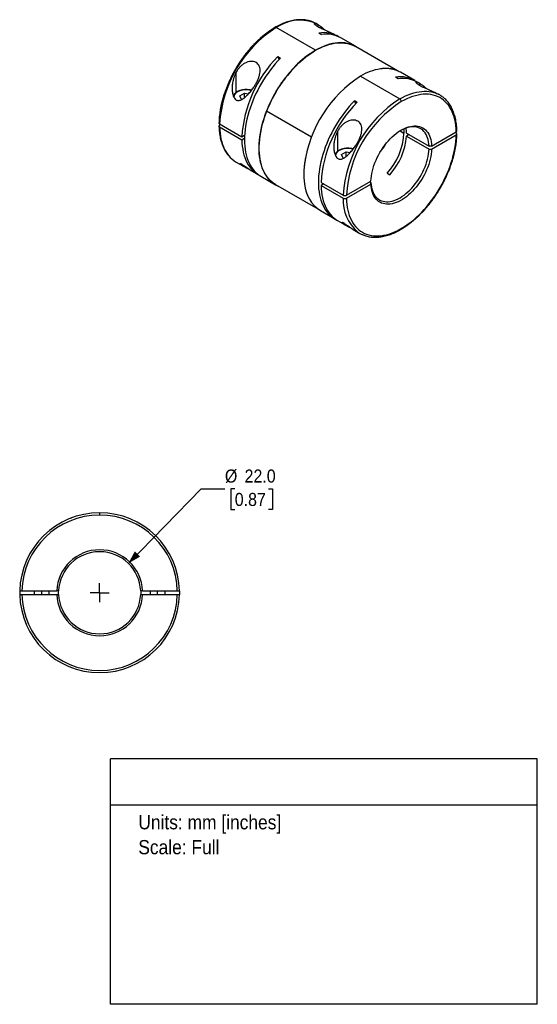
# Model space of a CAD drawing. Header units: millimetres. Extents: x 6 to 432, y 0 to 272.
# Tile 3 of 3: x 293 to 432, y 0 to 264. Entities that reach past the tile are written whole.
import ezdxf
from ezdxf.enums import TextEntityAlignment as Align

# ---------------------------------------------------------------- set-up
doc = ezdxf.new("R2010")
doc.units = ezdxf.units.MM
doc.linetypes.add('SLD-Center', pattern=[19.05, 15.24, -1.27, 1.27, -1.27])
doc.linetypes.add('SLD-Solid', pattern=[0])
doc.layers.add('CENTER', color=40, linetype='SLD-Center')
doc.layers.add('DIMENSIONS', color=140, linetype='SLD-Solid', lineweight=25)
doc.layers.add('TEXT', color=140, linetype='SLD-Solid', lineweight=25)
doc.layers.add('SLD-DEFPOINTS', color=7, linetype='Continuous', plot=False)
doc.layers.get('SLD-DEFPOINTS').off()
doc.styles.add('SLDTEXTSTYLE0', font='GOTHIC.TTF', dxfattribs={"width": 0.913})
doc.dimstyles.new('SLDDIMSTYLE0', dxfattribs={"dimtxt": 3.5, "dimasz": 3.5, "dimexe": 0, "dimexo": 0.0625, "dimgap": 0.875, "dimtad": 0, "dimtih": 1, "dimtoh": 1, "dimdec": 1, "dimrnd": 1e-09, "dimzin": 4, "dimdsep": 46, "dimtxsty": 'SLDTEXTSTYLE0', "dimsah": 1, "dimcen": 0, "dimadec": 0, "dimazin": 1, "dimtfac": 1, "dimtdec": 1, "dimtofl": 0, "dimtmove": 0, "dimatfit": 3, "dimfxl": 0, "dimfrac": 2, "dimtolj": 1, "dimtzin": 12, "dimarcsym": 0})

# ---------------------------------------------------------------- blocks, each defined once
blk = doc.blocks.new('SW_NOTE_0')
at = {"layer": 'TEXT', "color": 0, "insert": (0, 4.87), "char_height": 3.81, "attachment_point": 1, "style": 'SLDTEXTSTYLE0'}
blk.add_mtext('Units: mm [inches]', dxfattribs=at)
blk = doc.blocks.new('SW_NOTE_0_1')
at = {"layer": 'TEXT', "color": 0, "insert": (0, 4.87), "char_height": 3.81, "attachment_point": 1, "style": 'SLDTEXTSTYLE0'}
blk.add_mtext('Scale: Full', dxfattribs=at)
blk = doc.blocks.new('Block1')
at = {"layer": 'TEXT'}
for p, q in [((431.8, 65.76), (317.5, 65.76)), ((317.5, 0), (317.5, 65.76)), ((431.8, 0), (431.8, 65.76)), ((317.5, 53.39), (431.8, 53.39)), ((431.8, 0), (317.5, 0))]:
    blk.add_line(p, q, dxfattribs=at)
at = {"layer": 'TEXT', "color": 140}
for name, p in [('SW_NOTE_0', (324.99, 45.8)), ('SW_NOTE_0_1', (324.99, 39.13))]:
    blk.add_blockref(name, p, dxfattribs=at)
at = {"layer": 'TEXT', "color": 140, "style": 'SLDTEXTSTYLE0', "width": 0.913, "flags": 2}
for tag, height, p in [('AUTOATTR0', 4.23, (355.59, 56.71)), ('AUTOATTR1_0', 4.76, (333.82, 29.88)), ('AUTOATTR1_1', 4.76, (326.05, 23.73)), ('AUTOATTR1_2', 4.76, (337.78, 17.57))]:
    blk.add_attdef(tag, text='', height=height, dxfattribs=at).set_placement(p, align=Align.BOTTOM_LEFT)
blk = doc.blocks.new('_D_4')
at = {"layer": 'DIMENSIONS'}
for p, q in [((322.32, 118.11), (341.82, 138.07)), ((341.82, 138.07), (348.17, 138.07)), ((350.81, 138.07), (349.74, 138.07)), ((349.74, 138.07), (349.74, 132.51)), ((359.86, 138.07), (360.92, 138.07)), ((360.92, 138.07), (360.92, 132.51)), ((349.74, 132.51), (350.81, 132.51)), ((360.92, 132.51), (359.86, 132.51))]:
    blk.add_line(p, q, dxfattribs=at)
blk.add_solid([(322.32, 118.11), (325.48, 119.92), (324.05, 121.32)], dxfattribs=at)
at = {"layer": 'DIMENSIONS', "char_height": 3.5, "attachment_point": 1, "style": 'SLDTEXTSTYLE0'}
for s, insert in [('%%c', (348.17, 143.25)), ('22.0', (353.44, 143.25)), ('0.87', (350.81, 136.98))]:
    blk.add_mtext(s, dxfattribs=dict(at, insert=insert))
blk = doc.blocks.new('SW_CENTERMARKSYMBOL_1')
at = {"layer": 'CENTER', "color": 0}
for q in [(-2.54, 0), (0, 2.54), (0, -2.54), (2.54, 0)]:
    blk.add_line((0, 0), q, dxfattribs=at)

msp = doc.modelspace()

# ---------------------------------------------------------------- linework, layer by layer
for p, q in [((372.42, 255.54), (361.88, 261.62)), ((372.88, 262.51), (372.58, 262.68)), ((373.12, 261.85), (373.12, 262.36)), ((373.3, 260.17), (374.01, 259.76)), ((378.52, 259.25), (378.14, 259.47)), ((383.12, 256.6), (379.23, 258.84)), ((394.38, 250.04), (383.09, 256.55)), ((362.34, 253.84), (363.05, 253.43)), ((362.7, 253.07), (362.34, 253.84)), ((366.72, 250.95), (366.73, 250.88)), ((367.02, 251.27), (367.18, 251.36)), ((351.2, 244.28), (351.2, 249.7)), ((364.78, 248.64), (364.76, 248.67)), ((365.02, 248.93), (364.99, 248.96)), ((384.44, 248.6), (394.97, 242.52)), ((394.52, 247.92), (393.81, 248.33)), ((399.03, 247.41), (395.14, 249.66)), ((362.79, 245.88), (362.87, 246.11)), ((363.2, 246.48), (363.14, 246.5)), ((400.1, 246.79), (399.73, 247)), ((400.35, 246.14), (400.35, 246.64)), ((352.18, 243.32), (353.41, 244.03)), ((352.63, 242.36), (352.18, 243.32)), ((353.41, 244.03), (354.5, 243.86)), ((353.41, 242.83), (353.41, 244.03)), ((405.67, 243.58), (405.37, 243.75)), ((352.69, 242.35), (352.63, 242.36)), ((383.55, 241.59), (382.85, 242)), ((383.2, 241.23), (382.85, 242)), ((371.34, 232.31), (359.34, 239.23)), ((346.75, 235.82), (352.69, 232.39)), ((347.04, 235.66), (346.75, 235.49)), ((346.75, 235), (352.69, 231.58)), ((352.69, 232.39), (353.43, 232.82)), ((378.43, 228.56), (378.43, 233.99)), ((395.05, 233.98), (396.11, 233.37)), ((396.81, 233.36), (402.82, 229.89)), ((397.51, 232.96), (396.81, 232.55)), ((396.81, 232.55), (402.82, 229.08)), ((403.52, 229.9), (410.1, 233.69)), ((403.52, 229.08), (410.1, 232.88)), ((410.1, 233.37), (409.82, 233.53)), ((352.69, 231.58), (353.4, 231.98)), ((391.06, 230.23), (390.92, 229.9)), ((379.41, 227.61), (380.63, 228.32)), ((379.86, 226.64), (379.41, 227.61)), ((380.63, 228.32), (381.72, 228.15)), ((380.63, 227.12), (380.63, 228.32)), ((351.18, 225.61), (352.98, 224.57)), ((352.69, 224.75), (352.69, 225)), ((379.91, 226.63), (379.86, 226.64)), ((355.25, 223.26), (357.12, 222.18)), ((357.83, 221.78), (361.72, 219.53)), ((391.59, 222.6), (392.29, 222.2)), ((361.74, 219.57), (373.03, 213.06)), ((369.41, 220.5), (369.48, 219.99)), ((373.91, 220.15), (379.85, 216.72)), ((374.61, 219.74), (373.91, 219.33)), ((373.91, 219.33), (379.85, 215.9)), ((380.7, 216.72), (387.27, 220.52)), ((380.7, 215.9), (387.27, 219.7)), ((387.28, 220.11), (386.92, 220.31)), ((373.74, 212.59), (377.63, 210.35)), ((378.34, 209.94), (380.2, 208.86)), ((379.91, 209.03), (379.91, 209.28)), ((382.47, 207.55), (384.28, 206.51)), ((306.88, 130.19), (307.01, 130.24)), ((314.64, 131.64), (314.64, 131.04)), ((293.84, 110.74), (303.15, 110.74)), ((293.84, 109.74), (303.15, 109.74)), ((297.14, 110.74), (297.14, 109.74)), ((299.14, 109.74), (299.14, 110.74)), ((301.14, 109.74), (301.14, 110.74)), ((303.65, 110.74), (303.15, 110.74)), ((303.15, 109.74), (303.65, 109.74)), ((303.64, 110.24), (303.65, 110.74)), ((303.65, 109.74), (303.64, 110.24)), ((326.13, 110.74), (325.63, 110.74)), ((325.63, 110.74), (325.64, 110.24)), ((325.64, 110.24), (325.63, 109.74)), ((325.63, 109.74), (326.13, 109.74)), ((326.13, 110.74), (335.43, 110.74)), ((326.13, 109.74), (335.43, 109.74)), ((328.14, 110.74), (328.14, 109.74)), ((330.14, 109.74), (330.14, 110.74)), ((332.14, 109.74), (332.14, 110.74)), ((307.01, 90.25), (306.84, 90.32))]:
    msp.add_line(p, q)
at = {"flags": 128}
for points in [[(372.58, 262.68), (372.18, 262.89), (371.92, 263.02)], [(368.37, 252.53), (369.12, 253.18), (369.88, 253.79), (370.65, 254.36), (371.42, 254.88), (372.19, 255.37), (372.97, 255.8), (373.74, 256.19), (374.51, 256.54), (375.27, 256.83), (376.03, 257.08), (376.78, 257.27), (377.51, 257.41), (378.23, 257.51), (378.94, 257.55), (379.63, 257.54), (380.3, 257.48), (380.95, 257.37), (381.58, 257.21), (382.18, 257), (382.76, 256.74), (383.09, 256.55)], [(383.82, 256.13), (383.34, 256.46), (382.8, 256.77), (382.23, 257.03), (381.64, 257.24), (381.02, 257.4), (380.39, 257.52), (379.73, 257.58), (379.05, 257.6), (378.36, 257.56), (377.65, 257.48), (376.93, 257.35), (376.19, 257.16), (375.45, 256.93), (374.7, 256.65), (373.94, 256.33), (373.18, 255.96), (372.42, 255.54)], [(363.05, 253.43), (362.35, 252.69), (361.67, 251.92), (361, 251.12), (360.35, 250.29), (359.73, 249.44), (359.12, 248.57), (358.54, 247.67), (357.99, 246.76), (357.46, 245.83), (356.96, 244.89), (356.48, 243.93), (356.04, 242.97), (355.63, 242), (355.25, 241.02), (354.9, 240.04), (354.59, 239.07), (354.31, 238.1), (354.07, 237.13), (353.87, 236.17), (353.7, 235.22), (353.57, 234.28), (353.47, 233.36), (353.42, 232.46), (353.4, 231.57), (353.42, 230.71), (353.47, 229.87), (353.57, 229.06), (353.7, 228.28), (353.87, 227.52), (354.07, 226.8), (354.31, 226.11), (354.59, 225.46), (354.9, 224.84), (355.25, 224.26), (355.63, 223.73), (356.04, 223.23), (356.48, 222.78), (356.96, 222.37), (357.46, 222.01), (357.83, 221.78)], [(362.87, 246.11), (362.29, 245.2), (361.73, 244.27), (361.2, 243.32), (360.7, 242.36), (360.23, 241.38), (359.79, 240.4), (359.38, 239.42), (359.01, 238.43), (358.67, 237.43), (358.37, 236.44), (358.1, 235.46), (357.87, 234.48), (357.68, 233.51), (357.52, 232.55), (357.41, 231.61), (357.33, 230.68), (357.29, 229.77), (357.29, 228.89), (357.33, 228.02), (357.41, 227.19), (357.52, 226.38), (357.68, 225.6), (357.87, 224.85), (358.1, 224.14), (358.37, 223.46), (358.67, 222.82), (359.01, 222.22), (359.38, 221.66), (359.79, 221.14), (360.23, 220.67), (360.7, 220.24), (361.2, 219.86), (361.73, 219.52), (362.29, 219.23), (362.47, 219.15)], [(394.97, 242.52), (395.73, 242.93), (396.48, 243.3), (397.23, 243.62), (397.98, 243.9), (398.71, 244.13), (399.44, 244.32), (400.16, 244.45), (400.86, 244.54), (401.55, 244.58), (402.22, 244.57), (402.87, 244.51), (403.51, 244.4), (404.12, 244.24), (404.71, 244.04), (405.02, 243.91)], [(410.1, 233.69), (410.06, 234.55), (409.99, 235.37), (409.87, 236.17), (409.72, 236.94), (409.53, 237.68), (409.3, 238.38), (409.03, 239.04), (408.73, 239.67), (408.39, 240.26), (408.02, 240.81), (407.61, 241.31), (407.17, 241.77), (406.7, 242.19), (406.2, 242.56), (405.67, 242.88), (405.12, 243.16), (404.54, 243.38), (403.93, 243.56), (403.3, 243.68), (402.65, 243.76), (401.98, 243.78), (401.29, 243.76), (400.59, 243.68), (399.88, 243.56), (399.15, 243.38), (398.41, 243.16), (397.66, 242.89), (396.91, 242.56), (396.16, 242.2), (395.4, 241.78)], [(382.85, 242), (382.15, 241.26), (381.47, 240.49), (380.8, 239.69), (380.15, 238.87), (379.53, 238.01), (378.92, 237.14), (378.34, 236.24), (377.79, 235.33), (377.26, 234.4), (376.76, 233.46), (376.28, 232.5), (375.84, 231.54), (375.43, 230.57), (375.05, 229.59), (374.7, 228.61), (374.39, 227.64), (374.11, 226.67), (373.87, 225.7), (373.67, 224.74), (373.5, 223.79), (373.37, 222.85), (373.27, 221.93), (373.21, 221.03), (373.2, 220.14), (373.21, 219.28), (373.27, 218.44), (373.37, 217.63), (373.5, 216.85), (373.67, 216.09), (373.87, 215.37), (374.11, 214.68), (374.39, 214.03), (374.7, 213.41), (375.05, 212.83), (375.43, 212.3), (375.84, 211.8), (376.28, 211.35), (376.76, 210.94), (377.26, 210.58), (377.79, 210.26), (377.99, 210.15)], [(361.74, 219.57), (361.31, 219.84), (360.81, 220.22), (360.33, 220.64), (359.89, 221.1), (359.48, 221.61), (359.1, 222.16), (358.76, 222.76), (358.45, 223.39), (358.18, 224.05), (357.94, 224.76), (357.74, 225.5), (357.58, 226.27), (357.46, 227.07), (357.38, 227.9), (357.33, 228.76), (357.32, 229.64), (357.36, 230.54), (357.43, 231.46), (357.54, 232.4), (357.68, 233.35), (357.87, 234.32), (358.09, 235.29), (358.35, 236.27), (358.65, 237.26), (358.98, 238.24), (359.34, 239.23)], [(346.75, 235), (346.79, 234.15), (346.86, 233.33), (346.98, 232.53), (347.12, 231.76), (347.31, 231.02), (347.53, 230.32), (347.79, 229.65), (348.08, 229.01), (348.41, 228.41), (348.77, 227.85), (349.16, 227.34), (349.59, 226.86), (350.04, 226.43), (350.53, 226.04), (350.54, 226.03)], [(387.27, 220.52), (387.32, 221.18), (387.4, 221.85), (387.51, 222.54), (387.67, 223.24), (387.86, 223.95), (388.08, 224.66), (388.34, 225.37), (388.63, 226.08), (388.95, 226.79), (389.3, 227.48), (389.68, 228.16), (390.08, 228.83), (390.51, 229.48), (390.96, 230.11), (391.44, 230.71), (391.93, 231.28), (392.43, 231.83), (392.95, 232.34), (393.49, 232.82), (394.03, 233.26), (394.57, 233.66), (395.12, 234.02), (395.67, 234.34), (396.23, 234.62), (396.77, 234.84), (397.31, 235.03), (397.84, 235.16), (398.36, 235.25), (398.87, 235.29), (399.36, 235.28), (399.83, 235.23), (400.29, 235.12), (400.72, 234.97), (401.12, 234.77), (401.5, 234.53), (401.85, 234.24), (402.17, 233.9), (402.46, 233.53), (402.72, 233.11), (402.94, 232.66), (403.13, 232.17), (403.28, 231.65), (403.4, 231.09), (403.48, 230.51), (403.52, 229.9)], [(402.82, 229.89), (402.77, 230.49), (402.69, 231.06), (402.57, 231.6), (402.42, 232.11), (402.23, 232.58), (402.01, 233.02), (401.75, 233.42), (401.46, 233.78), (401.14, 234.1), (400.8, 234.37), (400.42, 234.6), (400.02, 234.78), (399.59, 234.91), (399.14, 235), (398.67, 235.04), (398.19, 235.03), (397.69, 234.97), (397.17, 234.87), (396.65, 234.72), (396.12, 234.52), (395.58, 234.27), (395.22, 234.08)], [(380.7, 215.9), (380.73, 215.06), (380.81, 214.25), (380.92, 213.46), (381.07, 212.7), (381.25, 211.98), (381.48, 211.28), (381.73, 210.62), (382.03, 210), (382.36, 209.42), (382.72, 208.87), (383.11, 208.37), (383.54, 207.91), (383.99, 207.49), (384.48, 207.12), (384.99, 206.79), (385.53, 206.51), (386.1, 206.27), (386.69, 206.08), (387.3, 205.94), (387.93, 205.85), (388.58, 205.81), (389.25, 205.82), (389.94, 205.87), (390.64, 205.98), (391.35, 206.13), (392.07, 206.33), (392.8, 206.58), (393.54, 206.88), (394.28, 207.22), (395.03, 207.6), (395.77, 208.03), (396.52, 208.51), (397.26, 209.02), (398, 209.58), (398.73, 210.17), (399.45, 210.81), (400.16, 211.48), (400.86, 212.18), (401.54, 212.91), (402.21, 213.68), (402.87, 214.47), (403.5, 215.3), (404.11, 216.14), (404.7, 217.01), (405.27, 217.9), (405.81, 218.8), (406.32, 219.72), (406.8, 220.66), (407.26, 221.6), (407.69, 222.56), (408.08, 223.51), (408.44, 224.48), (408.77, 225.44), (409.06, 226.4), (409.32, 227.36), (409.54, 228.31), (409.73, 229.25), (409.88, 230.18), (409.99, 231.1), (410.07, 232), (410.1, 232.88)], [(396.04, 234.48), (396.09, 234), (396.11, 233.37)], [(352.69, 231.58), (352.73, 230.7), (352.81, 229.86), (352.93, 229.04), (353.08, 228.26), (353.28, 227.5), (353.51, 226.79), (353.78, 226.1), (354.08, 225.46), (354.43, 224.86), (354.8, 224.29), (355.22, 223.77), (355.66, 223.3), (356.14, 222.87), (356.64, 222.49), (357.18, 222.15), (357.48, 221.99)], [(403.52, 229.9), (403.13, 229.89), (402.82, 229.89)], [(403.52, 229.08), (403.48, 228.42), (403.4, 227.74), (403.28, 227.05), (403.13, 226.35), (402.94, 225.64), (402.72, 224.93), (402.46, 224.22), (402.17, 223.51), (401.85, 222.81), (401.5, 222.11), (401.12, 221.43), (400.72, 220.76), (400.29, 220.11), (399.83, 219.49), (399.36, 218.89), (398.87, 218.31), (398.36, 217.77), (397.84, 217.25), (397.31, 216.78), (396.77, 216.33), (396.23, 215.93), (395.67, 215.57), (395.12, 215.25), (394.57, 214.98), (394.03, 214.75), (393.49, 214.57), (392.95, 214.43), (392.43, 214.34), (391.93, 214.3), (391.44, 214.31), (390.96, 214.37), (390.51, 214.47), (390.08, 214.62), (389.68, 214.82), (389.3, 215.07), (388.95, 215.36), (388.63, 215.69), (388.34, 216.07), (388.08, 216.48), (387.86, 216.93), (387.67, 217.42), (387.51, 217.95), (387.4, 218.5), (387.32, 219.09), (387.27, 219.7)], [(387.28, 220.11), (387.32, 219.51), (387.4, 218.94), (387.52, 218.4), (387.67, 217.89), (387.86, 217.42), (388.08, 216.98), (388.34, 216.58), (388.63, 216.22), (388.95, 215.91), (389.3, 215.63), (389.67, 215.4), (390.07, 215.22), (390.5, 215.09), (390.95, 215), (391.42, 214.96), (391.9, 214.97), (392.4, 215.03), (392.92, 215.13), (393.44, 215.29), (393.97, 215.48), (394.51, 215.73), (395.05, 216.02), (395.58, 216.35), (396.12, 216.73), (396.65, 217.14), (397.17, 217.59), (397.69, 218.08), (398.19, 218.6), (398.67, 219.15), (399.14, 219.73), (399.59, 220.34), (400.02, 220.96), (400.42, 221.61), (400.8, 222.27), (401.14, 222.95), (401.46, 223.63), (401.75, 224.33), (402.01, 225.02), (402.23, 225.72), (402.42, 226.41), (402.57, 227.1), (402.69, 227.77), (402.77, 228.43), (402.82, 229.08)], [(402.82, 229.08), (403.21, 229.08), (403.52, 229.08)], [(350.54, 226.03), (351.04, 225.7), (351.18, 225.61)], [(373.91, 219.33), (373.94, 218.46), (374.02, 217.61), (374.14, 216.8), (374.29, 216.01), (374.49, 215.26), (374.72, 214.54), (374.99, 213.86), (375.3, 213.21), (375.64, 212.61), (376.02, 212.05), (376.43, 211.53), (376.87, 211.05), (377.35, 210.62), (377.86, 210.24), (378.34, 209.94)], [(387.27, 219.7), (387.27, 219.93), (387.28, 220.11)], [(293.24, 110.74), (293.24, 110.24), (293.24, 109.74)], [(336.03, 110.74), (336.04, 110.24), (336.03, 109.74)]]:
    msp.add_lwpolyline(points, dxfattribs=at)
for centre, radius, start, end in [((379.66, 233.86), 32.97, 122.6388, 176.5882), ((361.71, 261.39), 0.288, 52.7465, 115.9577), ((368.29, 252.31), 11.3, 71.2644, 124.5593), ((374.58, 252.21), 8.06, 57.8786, 99.1236), ((375.28, 251.72), 8.15, 61.0409, 99.0026), ((386.14, 230.24), 33.52, 135.2432, 176.3221), ((385.48, 233.45), 25.66, 120.6136, 136.0132), ((391.73, 227.19), 34.44, 137.2492, 145.1617), ((392.18, 235.74), 15.01, 98.9971, 121.0507), ((391.21, 242.06), 8.61, 84.09, 85.6909), ((391.85, 227.13), 34.61, 140.8887, 141.5222), ((402.6, 220.52), 33.44, 122.894, 171.8368), ((395.08, 240.36), 8.08, 57.9102, 99.092), ((391.55, 243.43), 7.19, 60.013, 70.1625), ((395.79, 239.89), 8.13, 61.0103, 99.0332), ((352.1, 242.99), 1.53, 111.9858, 182.5877), ((351.46, 244.34), 0.0959, 52.7465, 115.9577), ((353.87, 239.83), 5.15, 74.2028, 117.1465), ((393.14, 226.08), 36.26, 149.6498, 158.7303), ((402.1, 237.38), 7.15, 54.2009, 65.8528), ((407.35, 218), 33.52, 135.2432, 176.3221), ((412.74, 214.76), 32.95, 122.6279, 176.5991), ((412.64, 214.82), 32.01, 122.6038, 176.6009), ((394.48, 241.74), 0.922, 2.6055, 57.3945), ((379.04, 234.2), 17.09, 317.2461, 357.2023), ((379.48, 233.94), 17.38, 317.4977, 355.4038), ((388.46, 233.07), 8.35, 2.0378, 11.3746), ((379.32, 227.28), 1.53, 111.9838, 182.6099), ((378.69, 228.62), 0.0959, 52.7465, 115.9577), ((381.1, 224.11), 5.15, 74.2029, 117.1465), ((389.46, 222.4), 20.18, 179.5462, 180.4538), ((378.96, 220.52), 9.5, 184.7825, 236.6436), ((390.85, 215.26), 11.02, 176.6796, 229.4219), ((387.85, 212.7), 7.15, 234.3144, 245.9666), ((314.64, 110.24), 21.4, 90, 178.6612), ((314.64, 110.24), 20.8, 90, 178.6226), ((314.64, 110.24), 21.4, 1.3388, 90), ((314.64, 110.24), 20.8, 1.3774, 90), ((314.64, 110.24), 11.5, 2.4919, 177.5081), ((314.64, 110.24), 11, 2.6053, 177.3947), ((314.64, 110.24), 21.4, 181.3388, 270), ((314.64, 110.24), 20.8, 181.3774, 358.6226), ((314.64, 110.24), 11.5, 182.4919, 357.5081), ((314.64, 110.24), 11, 182.6053, 357.3947), ((314.64, 110.24), 21.4, 270, 358.6612)]:
    msp.add_arc(centre, radius, start, end)
for points, knots in [([(361.58, 261.65), (361.45, 261.57), (361.09, 261.36), (360.48, 260.97), (359.76, 260.48), (359.05, 259.95), (358.34, 259.38), (357.65, 258.78), (356.96, 258.15), (356.28, 257.49), (355.62, 256.79), (354.97, 256.07), (354.33, 255.33), (353.72, 254.56), (353.12, 253.76), (352.54, 252.95), (351.98, 252.11), (351.44, 251.26), (350.92, 250.39), (350.43, 249.51), (349.97, 248.62), (349.53, 247.71), (349.12, 246.8), (348.73, 245.88), (348.38, 244.96), (348.05, 244.04), (347.76, 243.12), (347.49, 242.2), (347.26, 241.28), (347.06, 240.37), (346.9, 239.47), (346.77, 238.57), (346.67, 237.69), (346.6, 236.86), (346.59, 236.32), (346.58, 236.07)], [0, 0, 0, 0, 0.016311, 0.047215, 0.078112, 0.109002, 0.139883, 0.170754, 0.201616, 0.232467, 0.26331, 0.294144, 0.32497, 0.35579, 0.386604, 0.417414, 0.44822, 0.479024, 0.509826, 0.540629, 0.571432, 0.602237, 0.633045, 0.663857, 0.694675, 0.725499, 0.75633, 0.78717, 0.818019, 0.848879, 0.87975, 0.910632, 0.941527, 0.972433, 1, 1, 1, 1]), ([(371.88, 263.03), (371.73, 263.1), (371.4, 263.24), (370.85, 263.42), (370.26, 263.56), (369.64, 263.67), (369.01, 263.73), (368.36, 263.74), (367.7, 263.71), (367.02, 263.64), (366.33, 263.52), (365.64, 263.36), (364.93, 263.16), (364.22, 262.91), (363.5, 262.62), (362.78, 262.29), (362.14, 261.96), (361.74, 261.74), (361.58, 261.65)], [0, 0, 0, 0, 0.052162, 0.115753, 0.179461, 0.243334, 0.307408, 0.371698, 0.436206, 0.500919, 0.565816, 0.63087, 0.696048, 0.761323, 0.826666, 0.892056, 0.957472, 1, 1, 1, 1]), ([(373.12, 262.36), (373.05, 262.4), (372.91, 262.49), (372.72, 262.6), (372.55, 262.68), (372.4, 262.75), (372.27, 262.79), (372.16, 262.82), (372.08, 262.82), (372.02, 262.79), (372.02, 262.7), (372.12, 262.57), (372.24, 262.46), (372.4, 262.33), (372.6, 262.18), (372.84, 262.02), (373.11, 261.86), (373.42, 261.69), (373.76, 261.51), (374.12, 261.33), (374.49, 261.16), (374.88, 260.98), (375.24, 260.82), (375.55, 260.69), (375.82, 260.57), (376.12, 260.44), (376.44, 260.3), (376.78, 260.15), (377.11, 260), (377.51, 259.81), (377.87, 259.63), (378.08, 259.5), (378.14, 259.46)], [0, 0, 0, 0, 0.034531, 0.067631, 0.09932, 0.129623, 0.163803, 0.196809, 0.228697, 0.259529, 0.328032, 0.361069, 0.393438, 0.425281, 0.45675, 0.488001, 0.519194, 0.550534, 0.581927, 0.613534, 0.645514, 0.678019, 0.711197, 0.733763, 0.756728, 0.780127, 0.810988, 0.842908, 0.87595, 0.910168, 0.972313, 1, 1, 1, 1]), ([(374.94, 260.96), (374.91, 260.98), (374.8, 261.08), (374.64, 261.22), (374.48, 261.34), (374.38, 261.43), (374.32, 261.48), (374.27, 261.52), (374.09, 261.66), (373.81, 261.89), (373.44, 262.15), (373.22, 262.29), (373.12, 262.36)], [0, 0, 0, 0, 0.049548, 0.159062, 0.248173, 0.285078, 0.316881, 0.343583, 0.365184, 0.601676, 0.813253, 1, 1, 1, 1]), ([(356.51, 246.64), (356.55, 246.72), (356.63, 246.87), (356.75, 247.1), (356.86, 247.32), (356.96, 247.54), (357.06, 247.76), (357.15, 247.97), (357.3, 248.39), (357.49, 248.99), (357.62, 249.8), (357.61, 250.57), (357.42, 251.28), (357.05, 251.86), (356.53, 252.29), (355.88, 252.54), (355.13, 252.6), (354.33, 252.47), (353.55, 252.15), (352.83, 251.68), (352.31, 251.2), (351.94, 250.78), (351.68, 250.45), (351.43, 250.09), (351.28, 249.83), (351.2, 249.7)], [0, 0, 0, 0, 0.0191863, 0.0379189, 0.0562016, 0.074038, 0.0914323, 0.1083889, 0.1249125, 0.1895712, 0.2499221, 0.315902, 0.3787844, 0.4396458, 0.4996718, 0.5598896, 0.6209413, 0.6840248, 0.7502279, 0.8105665, 0.8752208, 0.9043895, 0.9348938, 0.9667571, 1, 1, 1, 1]), ([(364.99, 248.96), (365.09, 249.08), (365.27, 249.31), (365.56, 249.64), (365.84, 249.98), (366.13, 250.31), (366.42, 250.63), (366.62, 250.84), (366.72, 250.95)], [0, 0, 0, 0, 0.1651432, 0.3308934, 0.4972523, 0.6642219, 0.8318039, 1, 1, 1, 1]), ([(366.44, 250.57), (366.52, 250.65), (366.68, 250.83), (366.94, 251.1), (367.25, 251.43), (367.55, 251.73), (367.81, 251.99), (367.94, 252.12), (368, 252.17)], [0, 0, 0, 0, 0.152025, 0.319274, 0.500001, 0.749892, 0.887998, 1, 1, 1, 1]), ([(391.86, 250.65), (391.77, 250.65), (391.58, 250.67), (391.3, 250.67), (391.01, 250.67), (390.73, 250.66), (390.43, 250.64), (390.24, 250.62), (390.14, 250.6)], [0, 0, 0, 0, 0.165143, 0.330893, 0.497252, 0.664222, 0.831804, 1, 1, 1, 1]), ([(393.72, 250.28), (393.63, 250.31), (393.46, 250.37), (393.19, 250.44), (392.92, 250.5), (392.65, 250.55), (392.38, 250.6), (392.19, 250.62), (392.1, 250.63)], [0, 0, 0, 0, 0.168196, 0.335778, 0.502748, 0.669107, 0.834857, 1, 1, 1, 1]), ([(351.2, 249.7), (351.17, 249.63), (351.08, 249.48), (350.97, 249.25), (350.85, 249), (350.74, 248.73), (350.63, 248.44), (350.53, 248.14), (350.43, 247.81), (350.32, 247.37), (350.22, 246.85), (350.15, 246.3), (350.1, 245.62), (350.1, 244.8), (350.22, 243.95), (350.41, 243.31), (350.61, 242.86), (350.87, 242.48), (351.2, 242.2), (351.58, 242.07), (351.97, 242.08), (352.37, 242.19), (352.87, 242.43), (353.47, 242.86), (354.02, 243.36), (354.46, 243.81), (354.81, 244.2), (355.13, 244.6), (355.44, 245), (355.73, 245.4), (356.02, 245.83), (356.28, 246.24), (356.43, 246.51), (356.51, 246.64)], [0, 0, 0, 0, 0.01515, 0.031197, 0.048142, 0.065989, 0.084737, 0.104388, 0.124943, 0.147885, 0.187077, 0.222626, 0.249727, 0.312149, 0.374862, 0.408398, 0.437658, 0.470375, 0.50044, 0.530425, 0.563114, 0.592305, 0.625759, 0.688313, 0.750423, 0.777446, 0.812875, 0.852162, 0.875134, 0.910486, 0.943076, 0.972912, 1, 1, 1, 1]), ([(363.14, 246.5), (363.22, 246.62), (363.4, 246.87), (363.67, 247.24), (363.94, 247.61), (364.21, 247.96), (364.48, 248.32), (364.66, 248.55), (364.76, 248.67)], [0, 0, 0, 0, 0.168196, 0.335778, 0.502748, 0.669107, 0.834857, 1, 1, 1, 1]), ([(362.14, 244.88), (362.19, 244.96), (362.29, 245.12), (362.51, 245.46), (362.79, 245.88), (363.12, 246.37), (363.35, 246.7), (363.46, 246.86)], [0, 0, 0, 0, 0.117097, 0.25011, 0.500004, 0.750969, 1, 1, 1, 1]), ([(400.35, 246.64), (400.28, 246.69), (400.13, 246.78), (399.94, 246.88), (399.77, 246.97), (399.62, 247.03), (399.49, 247.08), (399.38, 247.1), (399.3, 247.1), (399.24, 247.07), (399.25, 246.99), (399.35, 246.86), (399.47, 246.74), (399.63, 246.61), (399.83, 246.46), (400.06, 246.3), (400.34, 246.14), (400.65, 245.97), (400.98, 245.79), (401.34, 245.62), (401.72, 245.44), (402.11, 245.26), (402.47, 245.1), (402.78, 244.97), (403.05, 244.85), (403.35, 244.72), (403.67, 244.58), (404, 244.43), (404.34, 244.28), (404.74, 244.09), (405.1, 243.91), (405.3, 243.79), (405.37, 243.75)], [0, 0, 0, 0, 0.034575, 0.067714, 0.099441, 0.129778, 0.163988, 0.197022, 0.228937, 0.259794, 0.328353, 0.361417, 0.393812, 0.425683, 0.45718, 0.488461, 0.519685, 0.551011, 0.582391, 0.613988, 0.645958, 0.678456, 0.711628, 0.734191, 0.757152, 0.780548, 0.811398, 0.843307, 0.876338, 0.910546, 0.972517, 1, 1, 1, 1]), ([(402.16, 245.24), (402.13, 245.27), (402.02, 245.36), (401.86, 245.5), (401.71, 245.63), (401.61, 245.71), (401.55, 245.76), (401.5, 245.8), (401.32, 245.95), (401.03, 246.17), (400.66, 246.44), (400.45, 246.58), (400.35, 246.64)], [0, 0, 0, 0, 0.04809, 0.158413, 0.247982, 0.284984, 0.316797, 0.34342, 0.364854, 0.601491, 0.813178, 1, 1, 1, 1]), ([(351.42, 244.42), (351.37, 244.39), (351.22, 244.3), (351, 244.14), (350.78, 243.93), (350.6, 243.7), (350.48, 243.49), (350.44, 243.35), (350.42, 243.3)], [0, 0, 0, 0, 0.103341, 0.299111, 0.494978, 0.690014, 0.883158, 1, 1, 1, 1]), ([(355.3, 244.82), (355.18, 244.85), (354.93, 244.91), (354.53, 244.97), (354.13, 245.01), (353.72, 245.01), (353.31, 244.99), (352.91, 244.94), (352.53, 244.86), (352.16, 244.75), (351.82, 244.62), (351.58, 244.51), (351.45, 244.44), (351.42, 244.42)], [0, 0, 0, 0, 0.096077, 0.19381, 0.291464, 0.389083, 0.48671, 0.584382, 0.682142, 0.780037, 0.878112, 0.971202, 1, 1, 1, 1]), ([(410.28, 233.94), (410.28, 234.03), (410.27, 234.4), (410.23, 235.03), (410.15, 235.81), (410.04, 236.58), (409.89, 237.32), (409.7, 238.03), (409.48, 238.71), (409.23, 239.36), (408.95, 239.99), (408.63, 240.57), (408.29, 241.12), (407.91, 241.64), (407.51, 242.11), (407.07, 242.55), (406.67, 242.9), (406.41, 243.08), (406.31, 243.16)], [0, 0, 0, 0, 0.022195, 0.08973, 0.157281, 0.224822, 0.292338, 0.359805, 0.4272, 0.494492, 0.561649, 0.628638, 0.695427, 0.761994, 0.828326, 0.894425, 0.960311, 1, 1, 1, 1]), ([(346.58, 236.07), (346.58, 236.06), (346.58, 236), (346.63, 235.91), (346.71, 235.85), (346.75, 235.82)], [0, 0, 0, 0, 0.133399, 0.595621, 1, 1, 1, 1]), ([(346.75, 235.49), (346.74, 235.48), (346.7, 235.46), (346.66, 235.42), (346.62, 235.38), (346.59, 235.32), (346.57, 235.25), (346.59, 235.18), (346.62, 235.12), (346.68, 235.05), (346.73, 235.02), (346.75, 235)], [0, 0, 0, 0, 0.0822149, 0.16495, 0.2496124, 0.3739956, 0.5000122, 0.6231258, 0.7504294, 0.8751588, 1, 1, 1, 1]), ([(346.58, 235.25), (346.58, 235.21), (346.58, 234.89), (346.62, 234.32), (346.69, 233.52), (346.8, 232.76), (346.94, 232.01), (347.12, 231.29), (347.33, 230.61), (347.57, 229.95), (347.85, 229.32), (348.16, 228.73), (348.5, 228.17), (348.87, 227.65), (349.27, 227.16), (349.7, 226.72), (350.11, 226.35), (350.39, 226.15), (350.5, 226.06)], [0, 0, 0, 0, 0.00913, 0.077046, 0.14498, 0.212908, 0.280812, 0.348673, 0.416466, 0.484162, 0.551729, 0.619132, 0.686342, 0.753331, 0.820085, 0.886603, 0.952902, 1, 1, 1, 1]), ([(383.73, 230.93), (383.77, 231), (383.86, 231.15), (383.98, 231.38), (384.09, 231.61), (384.19, 231.83), (384.28, 232.04), (384.37, 232.26), (384.53, 232.67), (384.71, 233.27), (384.84, 234.08), (384.83, 234.86), (384.64, 235.56), (384.28, 236.14), (383.76, 236.57), (383.11, 236.82), (382.36, 236.89), (381.56, 236.75), (380.78, 236.43), (380.06, 235.96), (379.54, 235.49), (379.16, 235.07), (378.9, 234.74), (378.65, 234.38), (378.5, 234.12), (378.43, 233.99)], [0, 0, 0, 0, 0.019162, 0.037871, 0.056131, 0.073947, 0.09132, 0.108258, 0.124763, 0.189366, 0.249666, 0.315593, 0.378424, 0.439233, 0.499199, 0.559444, 0.620514, 0.68361, 0.749822, 0.810182, 0.874856, 0.904105, 0.934697, 0.966655, 1, 1, 1, 1]), ([(378.43, 233.99), (378.39, 233.92), (378.31, 233.77), (378.19, 233.53), (378.08, 233.28), (377.97, 233.01), (377.86, 232.73), (377.76, 232.42), (377.66, 232.09), (377.55, 231.66), (377.44, 231.13), (377.37, 230.58), (377.32, 229.91), (377.33, 229.09), (377.44, 228.24), (377.63, 227.6), (377.83, 227.15), (378.09, 226.77), (378.42, 226.49), (378.81, 226.35), (379.2, 226.36), (379.59, 226.47), (380.1, 226.71), (380.7, 227.14), (381.25, 227.65), (381.68, 228.1), (382.03, 228.49), (382.35, 228.88), (382.67, 229.29), (382.95, 229.68), (383.25, 230.12), (383.51, 230.53), (383.66, 230.8), (383.73, 230.93)], [0, 0, 0, 0, 0.015125, 0.031142, 0.048053, 0.06586, 0.084563, 0.104164, 0.124664, 0.147734, 0.187275, 0.222576, 0.249535, 0.311645, 0.374456, 0.408017, 0.437297, 0.470098, 0.500217, 0.530243, 0.562969, 0.5922, 0.625708, 0.688289, 0.750597, 0.777643, 0.813167, 0.852203, 0.875202, 0.910531, 0.943103, 0.972923, 1, 1, 1, 1]), ([(384.98, 206.16), (385.09, 206.11), (385.39, 205.97), (385.89, 205.81), (386.48, 205.65), (387.09, 205.54), (387.72, 205.47), (388.37, 205.45), (389.03, 205.47), (389.7, 205.53), (390.39, 205.64), (391.08, 205.79), (391.79, 205.99), (392.5, 206.23), (393.22, 206.51), (393.94, 206.83), (394.66, 207.19), (395.39, 207.6), (396.11, 208.04), (396.83, 208.52), (397.54, 209.04), (398.25, 209.59), (398.95, 210.18), (399.64, 210.8), (400.32, 211.45), (400.99, 212.13), (401.65, 212.84), (402.29, 213.58), (402.91, 214.34), (403.52, 215.13), (404.11, 215.93), (404.68, 216.76), (405.22, 217.61), (405.75, 218.47), (406.24, 219.35), (406.72, 220.24), (407.17, 221.14), (407.59, 222.05), (407.99, 222.96), (408.35, 223.88), (408.69, 224.8), (408.99, 225.73), (409.27, 226.65), (409.51, 227.57), (409.72, 228.48), (409.9, 229.39), (410.05, 230.28), (410.16, 231.17), (410.23, 232.04), (410.27, 232.69), (410.28, 233.04), (410.28, 233.12)], [0, 0, 0, 0, 0.012599, 0.032999, 0.053432, 0.073916, 0.094462, 0.115077, 0.135762, 0.156514, 0.177327, 0.198191, 0.219098, 0.240037, 0.261, 0.281979, 0.302968, 0.323961, 0.344954, 0.365945, 0.38693, 0.40791, 0.428883, 0.449849, 0.470809, 0.491763, 0.51271, 0.533652, 0.55459, 0.575523, 0.596453, 0.61738, 0.638305, 0.65923, 0.680153, 0.701078, 0.722003, 0.74293, 0.763859, 0.784792, 0.805729, 0.82667, 0.847617, 0.868571, 0.889531, 0.910498, 0.931474, 0.952457, 0.973449, 0.994448, 1, 1, 1, 1]), ([(410.1, 233.69), (410.13, 233.71), (410.19, 233.75), (410.25, 233.83), (410.28, 233.89), (410.28, 233.93), (410.28, 233.94)], [0, 0, 0, 0, 0.297987, 0.581375, 0.850155, 1, 1, 1, 1]), ([(410.1, 232.88), (410.12, 232.89), (410.16, 232.91), (410.2, 232.95), (410.24, 233), (410.27, 233.05), (410.28, 233.12), (410.27, 233.19), (410.24, 233.25), (410.18, 233.32), (410.13, 233.35), (410.1, 233.37)], [0, 0, 0, 0, 0.082215, 0.16495, 0.249612, 0.373996, 0.500012, 0.623126, 0.750429, 0.875159, 1, 1, 1, 1]), ([(390.11, 228.88), (390.15, 228.91), (390.25, 228.98), (390.45, 229.17), (390.71, 229.47), (390.85, 229.76), (390.92, 229.9)], [0, 0, 0, 0, 0.11242, 0.278451, 0.646484, 1, 1, 1, 1]), ([(390.13, 228.89), (390.22, 228.96), (390.43, 229.13), (390.7, 229.47), (390.85, 229.76), (390.92, 229.9)], [0, 0, 0, 0, 0.268367, 0.632288, 1, 1, 1, 1]), ([(378.65, 228.71), (378.6, 228.68), (378.45, 228.59), (378.23, 228.42), (378, 228.21), (377.83, 227.98), (377.7, 227.77), (377.66, 227.64), (377.65, 227.58)], [0, 0, 0, 0, 0.103329, 0.299074, 0.494918, 0.68993, 0.88305, 1, 1, 1, 1]), ([(382.53, 229.11), (382.4, 229.14), (382.15, 229.2), (381.76, 229.26), (381.35, 229.29), (380.94, 229.29), (380.54, 229.27), (380.14, 229.22), (379.75, 229.14), (379.38, 229.04), (379.04, 228.91), (378.8, 228.79), (378.68, 228.72), (378.65, 228.71)], [0, 0, 0, 0, 0.096077, 0.193809, 0.291463, 0.389082, 0.48671, 0.584382, 0.682141, 0.780037, 0.878112, 0.971202, 1, 1, 1, 1]), ([(355.02, 223.4), (354.99, 223.42), (354.92, 223.47), (354.8, 223.55), (354.67, 223.63), (354.42, 223.81), (354.11, 224.03), (353.74, 224.29), (353.52, 224.45), (353.29, 224.61), (353, 224.81), (352.68, 225.01), (352.42, 225.14), (352.27, 225.19), (352.2, 225.19), (352.2, 225.15), (352.25, 225.08), (352.33, 225.01), (352.42, 224.93), (352.5, 224.88), (352.59, 224.81), (352.66, 224.77), (352.69, 224.75)], [0, 0, 0, 0, 0.027939, 0.062498, 0.104782, 0.124616, 0.249413, 0.312014, 0.344568, 0.374751, 0.441047, 0.50001, 0.558954, 0.625259, 0.682349, 0.750391, 0.805377, 0.875188, 0.895118, 0.937576, 0.972089, 1, 1, 1, 1]), ([(352.69, 224.75), (352.74, 224.72), (352.83, 224.66), (352.98, 224.57), (353.14, 224.48), (353.32, 224.39), (353.51, 224.28), (353.75, 224.16), (353.99, 224.03), (354.22, 223.91), (354.35, 223.85), (354.42, 223.81), (354.44, 223.8)], [0, 0, 0, 0, 0.118709, 0.226572, 0.323636, 0.439482, 0.547563, 0.648093, 0.817878, 0.89723, 0.973221, 1, 1, 1, 1]), ([(369.44, 224.86), (369.43, 224.73), (369.4, 224.47), (369.36, 224.08), (369.33, 223.69), (369.3, 223.31), (369.29, 222.93), (369.29, 222.69), (369.28, 222.56)], [0, 0, 0, 0, 0.168196, 0.335778, 0.502748, 0.669107, 0.834857, 1, 1, 1, 1]), ([(369.72, 226.55), (369.7, 226.46), (369.67, 226.29), (369.6, 225.94), (369.53, 225.5), (369.46, 224.98), (369.43, 224.64), (369.41, 224.47)], [0, 0, 0, 0, 0.117097, 0.25011, 0.500004, 0.750969, 1, 1, 1, 1]), ([(355.25, 223.26), (355.24, 223.27), (355.18, 223.31), (355.09, 223.36), (355.02, 223.4)], [0, 0, 0, 0, 0.212151, 1, 1, 1, 1]), ([(369.28, 222.24), (369.29, 222.12), (369.29, 221.88), (369.3, 221.51), (369.33, 221.15), (369.36, 220.79), (369.4, 220.44), (369.43, 220.2), (369.44, 220.09)], [0, 0, 0, 0, 0.165143, 0.330893, 0.497252, 0.664222, 0.831804, 1, 1, 1, 1]), ([(379.85, 216.72), (379.86, 216.71), (379.9, 216.69), (379.97, 216.66), (380.04, 216.64), (380.13, 216.62), (380.22, 216.62), (380.31, 216.61), (380.41, 216.62), (380.51, 216.64), (380.61, 216.67), (380.67, 216.7), (380.7, 216.72)], [0, 0, 0, 0, 0.078647, 0.162041, 0.250181, 0.343067, 0.440698, 0.543074, 0.650193, 0.762055, 0.878658, 1, 1, 1, 1]), ([(379.85, 215.9), (379.87, 215.89), (379.9, 215.87), (379.97, 215.84), (380.05, 215.82), (380.15, 215.8), (380.27, 215.8), (380.39, 215.8), (380.5, 215.82), (380.61, 215.86), (380.67, 215.89), (380.7, 215.9)], [0, 0, 0, 0, 0.082256, 0.165087, 0.249909, 0.374341, 0.500282, 0.623239, 0.750655, 0.875402, 1, 1, 1, 1]), ([(382.25, 207.69), (382.22, 207.71), (382.15, 207.75), (382.02, 207.83), (381.9, 207.92), (381.72, 208.04), (381.51, 208.19), (381.21, 208.4), (380.91, 208.62), (380.57, 208.86), (380.23, 209.09), (379.9, 209.29), (379.65, 209.43), (379.5, 209.48), (379.43, 209.47), (379.43, 209.43), (379.48, 209.36), (379.55, 209.29), (379.64, 209.22), (379.72, 209.16), (379.82, 209.1), (379.88, 209.05), (379.91, 209.03)], [0, 0, 0, 0, 0.027751, 0.062438, 0.10529, 0.124927, 0.194632, 0.249567, 0.317692, 0.374853, 0.44104, 0.499908, 0.558797, 0.62501, 0.682061, 0.750047, 0.805009, 0.874732, 0.894779, 0.937176, 0.972055, 1, 1, 1, 1]), ([(379.91, 209.03), (379.96, 209), (380.05, 208.95), (380.2, 208.86), (380.36, 208.77), (380.54, 208.67), (380.73, 208.57), (380.97, 208.44), (381.21, 208.32), (381.44, 208.2), (381.57, 208.13), (381.64, 208.09), (381.66, 208.08)], [0, 0, 0, 0, 0.118528, 0.226236, 0.323171, 0.439136, 0.547321, 0.64794, 0.817923, 0.89736, 0.973431, 1, 1, 1, 1]), ([(382.48, 207.55), (382.46, 207.56), (382.4, 207.59), (382.31, 207.65), (382.25, 207.69)], [0, 0, 0, 0, 0.216054, 1, 1, 1, 1]), ([(293.24, 110.74), (293.24, 110.74), (293.25, 110.74), (293.26, 110.74), (293.29, 110.74), (293.33, 110.74), (293.38, 110.74), (293.45, 110.74), (293.53, 110.74), (293.62, 110.74), (293.73, 110.74), (293.8, 110.74), (293.84, 110.74)], [0, 0, 0, 0, 0.078647, 0.162041, 0.250181, 0.343067, 0.440698, 0.543074, 0.650193, 0.762055, 0.878658, 1, 1, 1, 1]), ([(293.24, 109.74), (293.24, 109.74), (293.25, 109.74), (293.26, 109.74), (293.29, 109.74), (293.34, 109.74), (293.42, 109.74), (293.51, 109.74), (293.61, 109.74), (293.73, 109.74), (293.8, 109.74), (293.84, 109.74)], [0, 0, 0, 0, 0.082256, 0.165087, 0.249909, 0.374341, 0.500282, 0.623239, 0.750655, 0.875402, 1, 1, 1, 1]), ([(335.43, 110.74), (335.46, 110.74), (335.51, 110.74), (335.58, 110.74), (335.65, 110.74), (335.71, 110.74), (335.77, 110.74), (335.83, 110.74), (335.87, 110.74), (335.91, 110.74), (335.95, 110.74), (335.97, 110.74), (336, 110.74), (336.01, 110.74), (336.02, 110.74), (336.03, 110.74), (336.03, 110.74), (336.03, 110.74)], [0, 0, 0, 0, 0.081442, 0.160773, 0.237994, 0.313105, 0.386104, 0.456993, 0.525771, 0.592438, 0.656994, 0.719439, 0.779773, 0.837996, 0.894108, 0.948109, 1, 1, 1, 1]), ([(335.43, 109.74), (335.46, 109.74), (335.51, 109.74), (335.59, 109.74), (335.67, 109.74), (335.77, 109.74), (335.86, 109.74), (335.93, 109.74), (335.99, 109.74), (336.02, 109.74), (336.03, 109.74), (336.03, 109.74)], [0, 0, 0, 0, 0.082215, 0.16495, 0.249612, 0.373996, 0.500012, 0.623126, 0.750429, 0.875159, 1, 1, 1, 1])]:
    msp.add_open_spline(points, degree=3, knots=knots)
for points in [[(366.72, 250.95), (366.82, 251.06), (366.92, 251.17), (367.02, 251.27)], [(368, 252.17), (368.12, 252.29), (368.25, 252.41), (368.37, 252.53)], [(390.14, 250.6), (390.04, 250.59), (389.94, 250.58), (389.83, 250.56)], [(393.98, 250.19), (393.9, 250.22), (393.81, 250.25), (393.72, 250.28)], [(362.87, 246.11), (362.96, 246.24), (363.05, 246.37), (363.14, 246.5)], [(361.84, 244.4), (361.94, 244.56), (362.03, 244.72), (362.14, 244.88)], [(369.5, 225.27), (369.48, 225.13), (369.46, 224.99), (369.44, 224.86)], [(369.44, 220.09), (369.46, 219.97), (369.48, 219.85), (369.5, 219.73)]]:
    msp.add_open_spline(points, degree=3)

# ---------------------------------------------------------------- block references
at = {"layer": 'CENTER'}
msp.add_blockref('SW_CENTERMARKSYMBOL_1', (314.64, 110.24), dxfattribs=at)
at = {"layer": 'SLD-DEFPOINTS'}
msp.add_blockref('Block1', (0, 0), dxfattribs=at)

# ---------------------------------------------------------------- dimensions: what is measured, and where the dimension line sits
at = {"layer": 'DIMENSIONS'}
dim = msp.add_diameter_dim_2p(p1=(306.95, 102.38), p2=(322.32, 118.11), dimstyle='SLDDIMSTYLE0', dxfattribs=at)
dim.commit()
dim.dimension.update_dxf_attribs({"geometry": '_D_4', "text_midpoint": (355.33, 138.07), "dimtype": 163})

doc.saveas('drawing.dxf')
